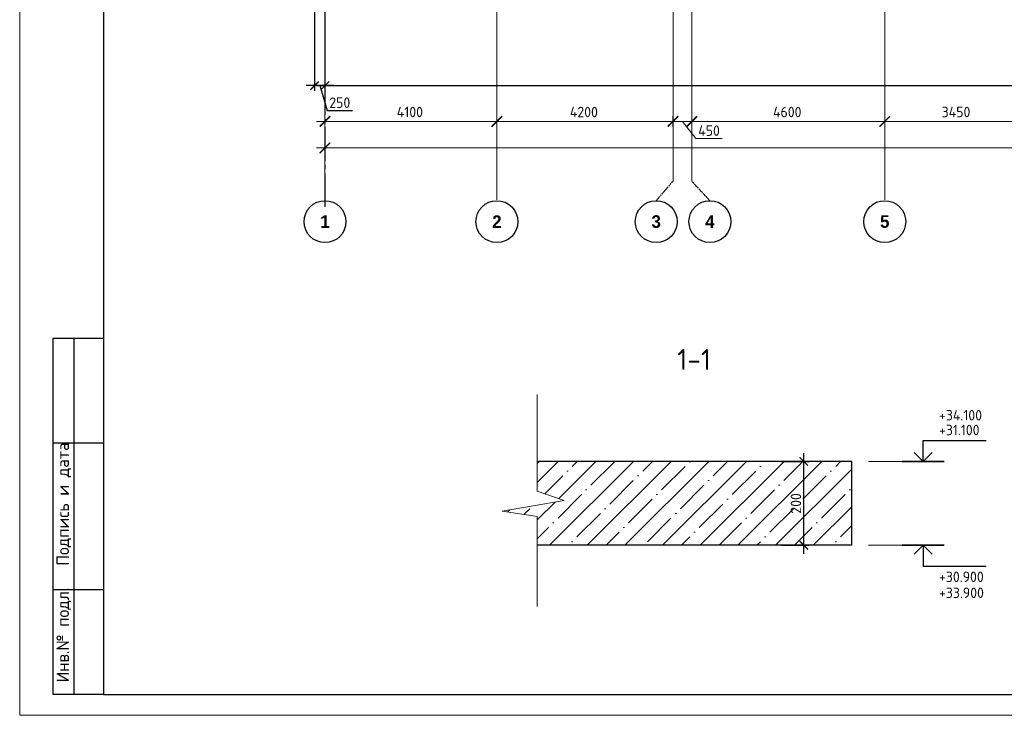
# Model space of a CAD drawing. Header units: millimetres. Extents: x -42044588 to 856694, y -806701 to 941911.
# Tile 92 of 256: x -203199 to -179717, y -356619 to -340022. Entities that reach past the tile are written whole.
import ezdxf
from ezdxf.enums import TextEntityAlignment as Align

# ---------------------------------------------------------------- set-up
doc = ezdxf.new("R2010")
doc.units = ezdxf.units.MM
doc.linetypes.add('______5', pattern=[1100, 800, -100, 100, -100])
doc.linetypes.add('осевая', pattern=[50.8, 31.75, -6.35, 6.35, -6.35])
for name, color, linetype, lineweight in [('0 Фундамент', 5, 'Continuous', 30), ('A-ANNO-NOTE-1', 7, 'Continuous', 35), ('A-ANNO-NOTE-2', 7, 'Continuous', 18), ('G-ANNO-DIMS', 7, 'Continuous', 9), ('G-ANNO-DIMS-1', 7, 'Continuous', 18), ('Оси', 40, '______5', 18), ('РАЗМЕРЫ', 1, 'Continuous', 9), ('Текст', 7, 'Continuous', 25), ('Тонкая', 81, 'Continuous', 20), ('ТОНКИЕ', 7, 'Continuous', 9), ('Узлы', 7, 'Continuous', 0)]:
    doc.layers.add(name, color=color, linetype=linetype, lineweight=lineweight)
doc.layers.add('ТОЛСТЫЕ_ОСНОВНЫЕ', color=6, linetype='Continuous')
doc.styles.add('Century Gothic', font='GOTHIC.TTF')
doc.styles.add('GOST-2.304_Type-B', font='GOST_Common.ttf')
doc.styles.add('ISOCPEUR', font='GOST_Common.ttf', dxfattribs={"height": 450})
doc.styles.add('style1', font='GOST_Common.ttf', dxfattribs={"height": 500})
doc.dimstyles.new('СПДС', dxfattribs={"dimscale": 100, "dimtxt": 2.5, "dimasz": 2, "dimexe": 1.25, "dimexo": 0, "dimtad": 1, "dimdec": 0, "dimrnd": 5, "dimtxsty": 'GOST-2.304_Type-B', "dimblk": 'ARCHTICK', "dimcen": 2.5, "dimdle": 2, "dimclrd": 1, "dimclre": 1, "dimclrt": 1, "dimadec": 0, "dimazin": 2, "dimtfac": 0.75, "dimtdec": 0, "dimtmove": 1, "dimatfit": 3, "dimfxl": 0, "dimtolj": 1, "dimarcsym": 0})

# ---------------------------------------------------------------- blocks, each defined once
blk = doc.blocks.new('_ArchTick')
at = {"color": 0, "linetype": 'ByBlock', "const_width": 0.15}
blk.add_lwpolyline([(-0.5, -0.5), (0.5, 0.5)], dxfattribs=at)
blk = doc.blocks.new('*D6710')
at = {"color": 1, "lineweight": -2, "transparency": 16777216}
for p, q in [((-85705, -346670), (-85705, -346545)), ((-38905, -346670), (-38905, -346545)), ((-85905, -346670), (-38705, -346670))]:
    blk.add_line(p, q, dxfattribs=at)
at = {"layer": 'DEFPOINTS', "color": 0, "transparency": 16777216}
for p in [(-85705, -346670), (-38905, -346670), (-38905, -346670)]:
    blk.add_point(p, dxfattribs=at)
at = {"color": 1, "lineweight": -2, "transparency": 16777216, "xscale": 250, "yscale": 250, "zscale": 250, "rotation": 180}
blk.add_blockref('_ArchTick', (-85705, -346670), dxfattribs=at)
at = {"color": 1, "lineweight": -2, "transparency": 16777216, "xscale": 250, "yscale": 250, "zscale": 250}
blk.add_blockref('_ArchTick', (-38905, -346670), dxfattribs=at)
at = {"color": 1, "transparency": 16777216, "insert": (-67487, -346445), "char_height": 250, "width": 104166.67, "attachment_point": 5, "style": 'GOST-2.304_Type-B'}
blk.add_mtext('\\A1;46800', dxfattribs=at)
blk = doc.blocks.new('NSY101')
at = {"color": 0, "linetype": 'ByBlock', "lineweight": -2}
blk.add_circle((0, 0), 50, dxfattribs=at)
blk = doc.blocks.new('СЛОЖНЫЙ_ОБЪЕКТ_31')
at = {"layer": 'Оси', "color": 16, "linetype": 'Continuous', "lineweight": 25, "transparency": 33554687, "xscale": 9.999999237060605, "yscale": 9.999999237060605, "zscale": 9.999999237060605}
blk.add_blockref('NSY101', (8813, -43009), dxfattribs=at)
at = {"layer": 'Оси', "color": 16, "linetype": 'Continuous', "lineweight": 25, "transparency": 33554687, "insert": (8813, -43009), "char_height": 300, "width": 385, "attachment_point": 5, "style": 'Century Gothic'}
blk.add_mtext('\\A1;{\\fCentury Gothic|i0|b1;\\H300.000000;\\W1.000000;\\C16;2}\\P', dxfattribs=at)
blk = doc.blocks.new('СЛОЖНЫЙ_ОБЪЕКТ_32')
at = {"layer": 'Оси', "color": 16, "linetype": 'Continuous', "lineweight": 25, "transparency": 33554687, "xscale": 9.999999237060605, "yscale": 9.999999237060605, "zscale": 9.999999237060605}
blk.add_blockref('NSY101', (18063, -43009), dxfattribs=at)
at = {"layer": 'Оси', "color": 16, "linetype": 'Continuous', "lineweight": 25, "transparency": 33554687, "insert": (18063, -43009), "char_height": 300, "width": 385, "attachment_point": 5, "style": 'Century Gothic'}
blk.add_mtext('\\A1;{\\fCentury Gothic|i0|b1;\\H300.000000;\\W1.000000;\\C16;5}\\P', dxfattribs=at)
blk = doc.blocks.new('СЛОЖНЫЙ_ОБЪЕКТ_46')
at = {"layer": 'Оси', "color": 16, "linetype": 'Continuous', "lineweight": 25, "transparency": 33554687, "xscale": 9.999999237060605, "yscale": 9.999999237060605, "zscale": 9.999999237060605}
blk.add_blockref('NSY101', (5263, -43009), dxfattribs=at)
at = {"layer": 'Оси', "color": 16, "linetype": 'Continuous', "lineweight": 25, "transparency": 33554687, "insert": (5263, -43009), "char_height": 300, "width": 385, "attachment_point": 5, "style": 'Century Gothic'}
blk.add_mtext('\\A1;{\\fCentury Gothic|i0|b1;\\H300.000000;\\W1.000000;\\C16;1}\\P', dxfattribs=at)
blk = doc.blocks.new('СЛОЖНЫЙ_ОБЪЕКТ_48')
at = {"layer": 'Оси', "color": 16, "linetype": 'Continuous', "lineweight": 25, "transparency": 33554687, "xscale": 9.999999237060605, "yscale": 9.999999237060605, "zscale": 9.999999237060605}
blk.add_blockref('NSY101', (13893, -43009), dxfattribs=at)
at = {"layer": 'Оси', "color": 16, "linetype": 'Continuous', "lineweight": 25, "transparency": 33554687, "insert": (13893, -43009), "char_height": 300, "width": 385, "attachment_point": 5, "style": 'Century Gothic'}
blk.add_mtext('\\A1;{\\fCentury Gothic|i0|b1;\\H300.000000;\\W1.000000;\\C16;4}\\P', dxfattribs=at)
blk = doc.blocks.new('СЛОЖНЫЙ_ОБЪЕКТ_49')
at = {"layer": 'Оси', "color": 16, "linetype": 'Continuous', "lineweight": 25, "transparency": 33554687, "xscale": 9.999999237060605, "yscale": 9.999999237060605, "zscale": 9.999999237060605}
blk.add_blockref('NSY101', (12613, -43009), dxfattribs=at)
at = {"layer": 'Оси', "color": 16, "linetype": 'Continuous', "lineweight": 25, "transparency": 33554687, "insert": (12613, -43009), "char_height": 300, "width": 385, "attachment_point": 5, "style": 'Century Gothic'}
blk.add_mtext('\\A1;{\\fCentury Gothic|i0|b1;\\H300.000000;\\W1.000000;\\C16;3}\\P', dxfattribs=at)
blk = doc.blocks.new('*D6717')
at = {"color": 1, "lineweight": -2, "transparency": 16777216}
for p, q in [((-85905, -346039), (-81405, -346039)), ((-85705, -346039), (-85705, -345914)), ((-81605, -346039), (-81605, -345914))]:
    blk.add_line(p, q, dxfattribs=at)
at = {"layer": 'DEFPOINTS', "color": 0, "transparency": 16777216}
for p in [(-85705, -346039), (-81605, -346039), (-81605, -346039)]:
    blk.add_point(p, dxfattribs=at)
at = {"color": 1, "lineweight": -2, "transparency": 16777216, "xscale": 250, "yscale": 250, "zscale": 250, "rotation": 180}
blk.add_blockref('_ArchTick', (-85705, -346039), dxfattribs=at)
at = {"color": 1, "lineweight": -2, "transparency": 16777216, "xscale": 250, "yscale": 250, "zscale": 250}
blk.add_blockref('_ArchTick', (-81605, -346039), dxfattribs=at)
at = {"color": 1, "transparency": 16777216, "insert": (-83680, -345814), "char_height": 250, "width": 83333.33, "attachment_point": 5, "style": 'GOST-2.304_Type-B'}
blk.add_mtext('\\A1;4100', dxfattribs=at)
blk = doc.blocks.new('*D6718')
at = {"color": 1, "lineweight": -2, "transparency": 16777216}
for p, q in [((-81805, -346039), (-77205, -346039)), ((-81605, -346039), (-81605, -345914)), ((-77405, -346039), (-77405, -345914))]:
    blk.add_line(p, q, dxfattribs=at)
at = {"layer": 'DEFPOINTS', "color": 0, "transparency": 16777216}
for p in [(-81605, -346039), (-77405, -346039), (-77405, -346039)]:
    blk.add_point(p, dxfattribs=at)
at = {"color": 1, "lineweight": -2, "transparency": 16777216, "xscale": 250, "yscale": 250, "zscale": 250, "rotation": 180}
blk.add_blockref('_ArchTick', (-81605, -346039), dxfattribs=at)
at = {"color": 1, "lineweight": -2, "transparency": 16777216, "xscale": 250, "yscale": 250, "zscale": 250}
blk.add_blockref('_ArchTick', (-77405, -346039), dxfattribs=at)
at = {"color": 1, "transparency": 16777216, "insert": (-79530, -345814), "char_height": 250, "width": 83333.33, "attachment_point": 5, "style": 'GOST-2.304_Type-B'}
blk.add_mtext('\\A1;4200', dxfattribs=at)
blk = doc.blocks.new('*D6719')
at = {"color": 1, "lineweight": -2, "transparency": 16777216}
for p, q in [((-77155, -346039), (-72155, -346039)), ((-76955, -346039), (-76955, -345914)), ((-72355, -346039), (-72355, -345914))]:
    blk.add_line(p, q, dxfattribs=at)
at = {"layer": 'DEFPOINTS', "color": 0, "transparency": 16777216}
for p in [(-76955, -346039), (-72355, -346039), (-72355, -346039)]:
    blk.add_point(p, dxfattribs=at)
at = {"color": 1, "lineweight": -2, "transparency": 16777216, "xscale": 250, "yscale": 250, "zscale": 250, "rotation": 180}
blk.add_blockref('_ArchTick', (-76955, -346039), dxfattribs=at)
at = {"color": 1, "lineweight": -2, "transparency": 16777216, "xscale": 250, "yscale": 250, "zscale": 250}
blk.add_blockref('_ArchTick', (-72355, -346039), dxfattribs=at)
at = {"color": 1, "transparency": 16777216, "insert": (-74680, -345814), "char_height": 250, "width": 83333.33, "attachment_point": 5, "style": 'GOST-2.304_Type-B'}
blk.add_mtext('\\A1;4600', dxfattribs=at)
blk = doc.blocks.new('*D6720')
at = {"color": 1, "lineweight": -2, "transparency": 16777216}
for p, q in [((-72555, -346039), (-68705, -346039)), ((-72355, -346039), (-72355, -345914)), ((-68905, -346039), (-68905, -345914))]:
    blk.add_line(p, q, dxfattribs=at)
at = {"layer": 'DEFPOINTS', "color": 0, "transparency": 16777216}
for p in [(-72355, -346039), (-68905, -346039), (-68905, -346039)]:
    blk.add_point(p, dxfattribs=at)
at = {"color": 1, "lineweight": -2, "transparency": 16777216, "xscale": 250, "yscale": 250, "zscale": 250, "rotation": 180}
blk.add_blockref('_ArchTick', (-72355, -346039), dxfattribs=at)
at = {"color": 1, "lineweight": -2, "transparency": 16777216, "xscale": 250, "yscale": 250, "zscale": 250}
blk.add_blockref('_ArchTick', (-68905, -346039), dxfattribs=at)
at = {"color": 1, "transparency": 16777216, "insert": (-70655, -345814), "char_height": 250, "width": 83333.33, "attachment_point": 5, "style": 'GOST-2.304_Type-B'}
blk.add_mtext('\\A1;3450', dxfattribs=at)
blk = doc.blocks.new('*D6729')
at = {"color": 1, "lineweight": -2, "transparency": 16777216}
for p, q in [((-76755, -346039), (-77605, -346039)), ((-77405, -345914), (-77405, -346164)), ((-77180, -346039), (-76858, -346445)), ((-76955, -345976), (-76955, -346164)), ((-76858, -346445), (-76233, -346445))]:
    blk.add_line(p, q, dxfattribs=at)
at = {"layer": 'DEFPOINTS', "color": 0, "transparency": 16777216}
for p in [(-77405, -345914), (-77405, -346039), (-76955, -345976)]:
    blk.add_point(p, dxfattribs=at)
at = {"color": 1, "lineweight": -2, "transparency": 16777216, "xscale": 250, "yscale": 250, "zscale": 250, "rotation": 180}
blk.add_blockref('_ArchTick', (-77405, -346039), dxfattribs=at)
at = {"color": 1, "lineweight": -2, "transparency": 16777216, "xscale": 250, "yscale": 250, "zscale": 250}
blk.add_blockref('_ArchTick', (-76955, -346039), dxfattribs=at)
at = {"color": 1, "transparency": 16777216, "insert": (-76545, -346258), "char_height": 250, "attachment_point": 5, "style": 'GOST-2.304_Type-B'}
blk.add_mtext('\\A1;450', dxfattribs=at)
blk = doc.blocks.new('*D930')
at = {"layer": 'DEFPOINTS', "color": 0, "transparency": 16777216}
for p in [(-196168, -339362), (-195918, -339362), (-196168, -341596)]:
    blk.add_point(p, dxfattribs=at)
at = {"layer": 'РАЗМЕРЫ', "color": 1, "lineweight": -2, "transparency": 16777216}
for p, q in [((-196168, -339362), (-196168, -341721)), ((-195918, -339362), (-195918, -341721)), ((-195718, -341596), (-196368, -341596)), ((-196043, -341596), (-195865, -342190)), ((-195865, -342190), (-195265, -342190))]:
    blk.add_line(p, q, dxfattribs=at)
at = {"layer": 'РАЗМЕРЫ', "color": 1, "lineweight": -2, "transparency": 16777216, "xscale": 200, "yscale": 200, "zscale": 200, "rotation": 180}
blk.add_blockref('_ArchTick', (-196168, -341596), dxfattribs=at)
at = {"layer": 'РАЗМЕРЫ', "color": 1, "lineweight": -2, "transparency": 16777216, "xscale": 200, "yscale": 200, "zscale": 200}
blk.add_blockref('_ArchTick', (-195918, -341596), dxfattribs=at)
at = {"layer": 'РАЗМЕРЫ', "color": 1, "lineweight": 0, "transparency": 16777216, "insert": (-195565, -342002), "char_height": 250, "attachment_point": 5, "style": 'GOST-2.304_Type-B'}
blk.add_mtext('\\A1;250', dxfattribs=at)
blk = doc.blocks.new('*U6686')
at = {"layer": 'ТОЛСТЫЕ_ОСНОВНЫЕ'}
for p, q in [((8, 5), (8, 90)), ((8, 90), (20, 90)), ((13, 5), (13, 90)), ((8, 65), (20, 65)), ((8, 30), (20, 30)), ((20, 5), (8, 5))]:
    blk.add_line(p, q, dxfattribs=at)
at = {"layer": 'ТОЛСТЫЕ_ОСНОВНЫЕ', "color": 6}
blk.add_lwpolyline([(20, 5), (886, 5), (886, 415), (20, 415)], close=True, dxfattribs=at)
at = {"layer": 'ТОНКИЕ'}
blk.add_lwpolyline([(0, 0), (891, 0), (891, 420), (0, 420)], close=True, dxfattribs=at)
at = {"layer": 'Текст', "style": 'style1'}
for s, p in [('Подпись и дата', (10.5, 50.41)), ('Инв.№ подл.', (10.5, 19.18))]:
    blk.add_text(s, height=3, rotation=90, dxfattribs=at).set_placement(p, align=Align.MIDDLE)
blk = doc.blocks.new('Высотные отметки - Вверх-711287-Разрез 3-3')
at = {"layer": '0 Фундамент'}
for p, q in [((13237, 8150), (14737, 8150)), ((13237, 7650), (13237, 8150))]:
    blk.add_line(p, q, dxfattribs=at)
at = {"layer": 'A-ANNO-NOTE-1'}
blk.add_line((12737, 7650), (13737, 7650), dxfattribs=at)
at = {"layer": 'A-ANNO-NOTE-2'}
for q in [(13025, 7862), (13449, 7862)]:
    blk.add_line((13237, 7650), q, dxfattribs=at)
blk = doc.blocks.new('*D955')
at = {"layer": 'DEFPOINTS', "color": 0, "transparency": 16777216}
for p in [(-195918, -340542), (-155318, -341251), (-155318, -341596)]:
    blk.add_point(p, dxfattribs=at)
at = {"layer": 'РАЗМЕРЫ', "color": 1, "lineweight": -2, "transparency": 16777216}
for p, q in [((-195918, -340542), (-195918, -341721)), ((-155318, -341251), (-155318, -341721)), ((-196118, -341596), (-155118, -341596))]:
    blk.add_line(p, q, dxfattribs=at)
at = {"layer": 'РАЗМЕРЫ', "color": 1, "lineweight": -2, "transparency": 16777216, "xscale": 200, "yscale": 200, "zscale": 200, "rotation": 180}
blk.add_blockref('_ArchTick', (-195918, -341596), dxfattribs=at)
at = {"layer": 'РАЗМЕРЫ', "color": 1, "lineweight": -2, "transparency": 16777216, "xscale": 200, "yscale": 200, "zscale": 200}
blk.add_blockref('_ArchTick', (-155318, -341596), dxfattribs=at)
at = {"layer": 'РАЗМЕРЫ', "color": 1, "lineweight": 0, "transparency": 16777216, "insert": (-175618, -341409), "char_height": 250, "attachment_point": 5, "style": 'GOST-2.304_Type-B'}
blk.add_mtext('\\A1;40600', dxfattribs=at)
blk = doc.blocks.new('*D1232')
at = {"layer": 'DEFPOINTS', "color": 0, "transparency": 16777216}
for p in [(-185032, -350563), (-184499, -350563), (-185032, -352563)]:
    blk.add_point(p, dxfattribs=at)
at = {"layer": 'РАЗМЕРЫ', "color": 1, "lineweight": -2, "transparency": 16777216}
for p, q in [((-185032, -350563), (-184374, -350563)), ((-184499, -352763), (-184499, -350363)), ((-185032, -352563), (-184374, -352563))]:
    blk.add_line(p, q, dxfattribs=at)
at = {"layer": 'РАЗМЕРЫ', "color": 1, "lineweight": -2, "transparency": 16777216, "xscale": 200, "yscale": 200, "zscale": 200}
for p, rotation in [((-184499, -350563), 90), ((-184499, -352563), 270)]:
    blk.add_blockref('_ArchTick', p, dxfattribs=dict(at, rotation=rotation))
at = {"layer": 'РАЗМЕРЫ', "color": 1, "lineweight": 0, "transparency": 16777216, "insert": (-184687, -351563), "char_height": 250, "attachment_point": 5, "rotation": 90, "style": 'GOST-2.304_Type-B'}
blk.add_mtext('\\A1;200', dxfattribs=at)
blk = doc.blocks.new('оси блок 2')
at = {"layer": 'Оси', "color": 16, "linetype": 'осевая', "lineweight": 0, "ltscale": 0.25, "transparency": 33554687}
for p, q in [((-85704.7, -322543), (-85704.7, -347930)), ((-81604.7, -322543), (-81604.7, -347914.1)), ((-72354.7, -322543), (-72354.7, -347914.1)), ((-77404.7, -323084.4), (-77404.7, -347462.5)), ((-76954.7, -323084.4), (-76954.7, -347468.4))]:
    blk.add_line(p, q, dxfattribs=at)
at = {"layer": 'Оси', "color": 16, "linetype": 'осевая', "lineweight": 0, "transparency": 33554687}
for p, q in [((-77805.3, -347930), (-77404.7, -347462.5)), ((-76525.3, -347930), (-76954.7, -347468.4))]:
    blk.add_line(p, q, dxfattribs=at)
at = {"layer": 'Оси', "color": 16, "linetype": 'Continuous', "lineweight": 25, "transparency": 33554687}
for name, p in [('СЛОЖНЫЙ_ОБЪЕКТ_46', (-90967.7, -305420.5)), ('СЛОЖНЫЙ_ОБЪЕКТ_31', (-90418.2, -305420.5)), ('СЛОЖНЫЙ_ОБЪЕКТ_49', (-90418.2, -305420.5)), ('СЛОЖНЫЙ_ОБЪЕКТ_48', (-90418.2, -305420.5)), ('СЛОЖНЫЙ_ОБЪЕКТ_32', (-90418.2, -305420.5))]:
    blk.add_blockref(name, p, dxfattribs=at)
for base, p1, p2, picture, middle in [((-81604.7, -346038.9), (-85704.7, -346038.9), (-81604.7, -346038.9), '*D6717', (-83679.9, -346038.9)), ((-77404.7, -346038.9), (-81604.7, -346038.9), (-77404.7, -346038.9), '*D6718', (-79529.9, -346038.9)), ((-72354.7, -346038.9), (-76954.7, -346038.9), (-72354.7, -346038.9), '*D6719', (-74679.9, -346038.9)), ((-68904.7, -346038.9), (-72354.7, -346038.9), (-68904.7, -346038.9), '*D6720', (-70654.9, -346038.9)), ((-38904.7, -346670.2), (-85704.7, -346670.2), (-38904.7, -346670.2), '*D6710', (-67487.3, -346670.2))]:
    dim = blk.add_linear_dim(base=base, p1=p1, p2=p2, dimstyle='СПДС', override={"dimgap": 1})
    dim.commit()
    dim.dimension.update_dxf_attribs({"geometry": picture, "text_midpoint": middle, "dimtype": 160})
dim = blk.add_linear_dim(base=(-77404.7, -346038.9), p1=(-76954.7, -345976.4), p2=(-77404.7, -345913.9), dimstyle='СПДС')
dim.commit()
dim.dimension.update_dxf_attribs({"geometry": '*D6729', "text_midpoint": (-76795.1, -346445.2), "dimtype": 160})

msp = doc.modelspace()

# ---------------------------------------------------------------- hatches: boundary and pattern name
at = {"layer": 'РАЗМЕРЫ', "transparency": 33554648}
h = msp.add_hatch(dxfattribs=at)
h.set_pattern_fill('ANSI35', color=1, scale=100)
h.set_pattern_definition([(45, (20.4, 92158.55), (-449.0128, 449.0128), []), (45, (469.4, 92158.55), (-449.0128, 449.0128), [793.75, -158.75, 0, -158.75])])
h.paths.add_polyline_path([(-183353.803, -350562.864), (-190853.803, -350562.864), (-190853.803, -351268.146), (-190215.232, -351494.149), (-191695.013, -351746.744), (-190853.803, -351878.211), (-190853.803, -352562.864), (-183353.803, -352562.864)])

# ---------------------------------------------------------------- linework, layer by layer
at = {"layer": 'Оси', "color": 16, "linetype": '______5', "lineweight": 25, "transparency": 33554687}
msp.add_line((-195918.038, -320588.858), (-195918.038, -344578.858), dxfattribs=at)
at = {"layer": 'РАЗМЕРЫ', "lineweight": 30}
for p, q in [((-183353.803, -350562.864), (-190853.803, -350562.864)), ((-183353.803, -352562.864), (-183353.803, -350562.864)), ((-183353.803, -352562.864), (-190853.803, -352562.864))]:
    msp.add_line(p, q, dxfattribs=at)
at = {"layer": 'РАЗМЕРЫ'}
for p, q in [((-181221.225, -350562.864), (-182957.969, -350562.864)), ((-181221.225, -352562.864), (-182957.969, -352562.864))]:
    msp.add_line(p, q, dxfattribs=at)
at = {"layer": 'Тонкая', "color": 30, "linetype": 'ByBlock', "ltscale": 75}
msp.add_lwpolyline([(-190853.803, -354021.839), (-190853.803, -351878.211), (-191695.013, -351746.744), (-190215.232, -351494.149), (-190853.803, -351268.146), (-190853.803, -348962.558)], dxfattribs=at)

# ---------------------------------------------------------------- block references
at = {"xscale": 100, "yscale": 100, "zscale": 100}
msp.add_blockref('*U6686', (-203199.263, -356618.849), dxfattribs=at)
at = {"layer": 'G-ANNO-DIMS'}
msp.add_blockref('Высотные отметки - Вверх-711287-Разрез 3-3', (-194889.552, -358212.864), dxfattribs=at)
at = {"layer": 'G-ANNO-DIMS', "xscale": -1, "rotation": 180}
msp.add_blockref('Высотные отметки - Вверх-711287-Разрез 3-3', (-194889.552, -344912.864), dxfattribs=at)
at = {"layer": 'РАЗМЕРЫ'}
msp.add_blockref('оси блок 2', (-110213.32, 3589.186), dxfattribs=at)

# ---------------------------------------------------------------- texts
at = {"layer": 'G-ANNO-DIMS-1', "char_height": 250, "width": 1150.28263, "line_spacing_factor": 1.149209, "style": 'ISOCPEUR'}
for s, insert, attachment_point in [('+34.100', (-181273.564, -349334.181), 1), ('+31.100', (-181273.564, -349686.25), 1), ('+30.900', (-181273.564, -353439.478), 7), ('+33.900', (-181273.564, -353820.484), 7)]:
    msp.add_mtext(s, dxfattribs=dict(at, insert=insert, attachment_point=attachment_point))
at = {"layer": 'Узлы', "color": 80, "linetype": 'Continuous', "lineweight": 0, "style": 'GOST-2.304_Type-B'}
msp.add_text('1-1', height=500, dxfattribs=at).set_placement((-187515.397, -348379.72))

# ---------------------------------------------------------------- dimensions: what is measured, and where the dimension line sits
at = {"layer": 'РАЗМЕРЫ', "lineweight": 0}
for base, p1, p2, picture, middle in [((-196168.038, -341596.231), (-195918.038, -339362.136), (-196168.038, -339362.136), '*D930', (-195802.413, -342002.481)), ((-155318.038, -341596.231), (-195918.038, -340541.683), (-155318.038, -341250.54), '*D955', (-175618.038, -341408.731))]:
    dim = msp.add_linear_dim(base=base, p1=p1, p2=p2, dimstyle='СПДС', override={"dimrnd": 5}, dxfattribs=at)
    dim.commit()
    dim.dimension.update_dxf_attribs({"geometry": picture, "text_midpoint": middle})
dim = msp.add_linear_dim(base=(-184499.247, -350562.864), p1=(-185031.524, -352562.864), p2=(-185031.524, -350562.864), angle=90, dimstyle='СПДС', override={"dimlfac": 0.1, "dimrnd": 5}, dxfattribs=at)
dim.commit()
dim.dimension.update_dxf_attribs({"geometry": '*D1232', "text_midpoint": (-184686.747, -351562.864)})

doc.saveas('drawing.dxf')
